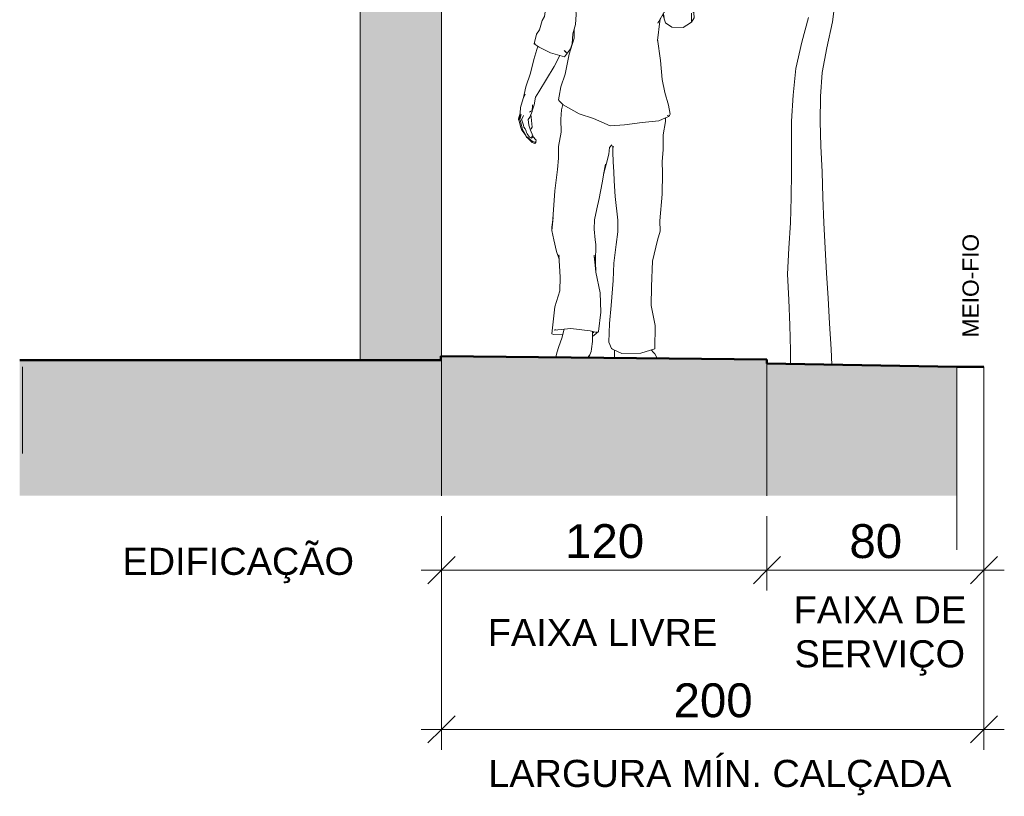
# Model space of a CAD drawing. Header units: metres. Extents: x -14.5 to 19.7, y -19.1 to 4.
# Tile 106 of 218: x 14.9 to 18.6, y -1.7 to 1.1. Entities that reach past the tile are written whole.
import ezdxf

# ---------------------------------------------------------------- set-up
doc = ezdxf.new("R2010")
doc.units = ezdxf.units.M
doc.linetypes.add('Traço ponto', pattern=[0.015875, 0.00635, -0.004762, 0, -0.004762])
for name, color, linetype, lineweight in [('A-ANNO-DIMS', 7, 'Continuous', 9), ('A-ANNO-DIMS-50', 7, 'Continuous', 9), ('A-DETL-GENF', 7, 'Continuous', 5), ('A-WALL', 7, 'Continuous', 5), ('G-ANNO-TEXT', 7, 'Continuous', 9), ('G-IMPT', 7, 'Continuous', 5), ('L-SITE', 7, 'Continuous', 5)]:
    doc.layers.add(name, color=color, linetype=linetype, lineweight=lineweight)
doc.layers.add('A-DETL', color=7, linetype='Continuous', lineweight=5, true_color=0x00a600)
doc.layers.add('L-PLNT', color=7, linetype='Continuous', lineweight=5, true_color=0x005900)
doc.styles.add('Arial_3', font='arial.ttf', dxfattribs={"height": 0.06})
doc.styles.add('Arial_5', font='arial.ttf', dxfattribs={"height": 0.125})
doc.styles.add('Arial_8', font='arial.ttf', dxfattribs={"height": 0.1})
doc.dimstyles.new('Com_linha__ref__contínua__-_Cor_Vermelha_Arial_2_5mm', dxfattribs={"dimscale": 0.3048, "dimtxt": 0.127532, "dimasz": 0.328084, "dimexe": 0.246063, "dimexo": 0.246063, "dimgap": 0.024606, "dimtad": 1, "dimdec": 1, "dimlfac": 100, "dimrnd": 0.1, "dimdsep": 46, "dimtxsty": 'Arial_5', "dimblk1": 'OBLIQUE', "dimblk2": 'OBLIQUE', "dimsah": 1, "dimcen": 0.09, "dimdle": 0.246063, "dimazin": 0, "dimtfac": 1, "dimtdec": 4, "dimtix": 1, "dimtmove": 0, "dimatfit": 3, "dimfxl": 1, "dimtvp": 1, "dimtolj": 1, "dimtzin": 0, "dimarcsym": 2})

# ---------------------------------------------------------------- blocks, each defined once
blk = doc.blocks.new('MURETA_ - MURETA_-2290289-A')
at = {"layer": 'A-WALL', "true_color": 0x5b783c}
blk.add_hatch(color=77, dxfattribs=at).paths.add_polyline_path([(6.0064, -0.125), (6.0064, 1.65), (5.7064, 1.65), (5.7064, -0.125)])
at = {"layer": 'A-WALL'}
for p, q in [((6.0064, 1.65), (5.7064, 1.65)), ((5.7064, 1.65), (5.7064, -0.125)), ((6.0064, -0.11), (6.0064, 1.65))]:
    blk.add_line(p, q, dxfattribs=at)
blk = doc.blocks.new('ÁRVORES ORNAMENTAIS - Pequeno e Médio Porte - Ipê-roxo-2976198-A')
at = {"layer": 'G-IMPT', "color": 253, "true_color": 0xaaaaaa}
for p, q in [((7.4485, 1.1228), (7.4597, 1.2197)), ((7.3345, 1.0481), (7.359, 1.1398)), ((7.4269, 1.0272), (7.4485, 1.1228)), ((7.313, 0.9509), (7.3345, 1.0481)), ((7.4103, 0.937), (7.4269, 1.0272)), ((7.3026, 0.8533), (7.313, 0.9509)), ((7.4042, 0.8473), (7.4103, 0.937)), ((7.297, 0.7571), (7.3026, 0.8533)), ((7.4023, 0.7562), (7.4042, 0.8473)), ((7.2968, 0.6619), (7.297, 0.7571)), ((7.4056, 0.6641), (7.4023, 0.7562)), ((7.2973, 0.5685), (7.2968, 0.6619)), ((7.4096, 0.5701), (7.4056, 0.6641)), ((7.2962, 0.4755), (7.2973, 0.5685)), ((7.412, 0.4758), (7.4096, 0.5701)), ((7.2927, 0.3823), (7.2962, 0.4755)), ((7.416, 0.3817), (7.412, 0.4758)), ((7.2871, 0.2886), (7.2927, 0.3823)), ((7.4204, 0.2881), (7.416, 0.3817)), ((7.2827, 0.1928), (7.2871, 0.2886)), ((7.4258, 0.1966), (7.4204, 0.2881)), ((7.2869, 0.0976), (7.2827, 0.1928)), ((7.4315, 0.1043), (7.4258, 0.1966)), ((7.2906, 0.0041), (7.2869, 0.0976)), ((7.4364, 0.0106), (7.4315, 0.1043)), ((7.2937, -0.0886), (7.2906, 0.0041)), ((7.4425, -0.0841), (7.4364, 0.0106)), ((7.2937, -0.0886), (7.2929, -0.1387)), ((7.4425, -0.0841), (7.4451, -0.1414))]:
    blk.add_line(p, q, dxfattribs=at)
blk = doc.blocks.new('Homem Celular - pessoa_00002_dwg-2516909-A')
at = {"layer": 'G-IMPT', "color": 253, "true_color": 0xaaaaaa}
for p, q in [((6.6308, 1.6694), (6.6622, 1.6763)), ((6.6308, 1.6694), (6.6546, 1.6748)), ((6.6308, 1.6694), (6.6396, 1.6726)), ((6.6622, 1.6763), (6.6396, 1.6726)), ((6.6622, 1.6763), (6.6546, 1.6748)), ((6.6622, 1.6763), (6.6864, 1.6745)), ((6.6864, 1.6745), (6.7113, 1.6618)), ((6.7113, 1.6618), (6.695, 1.6701)), ((6.695, 1.6701), (6.7179, 1.6586)), ((6.5854, 1.6176), (6.591, 1.6349)), ((6.591, 1.6349), (6.5998, 1.6462)), ((6.6009, 1.6459), (6.5918, 1.6311)), ((6.5991, 1.6426), (6.6009, 1.6459)), ((6.6114, 1.6582), (6.5998, 1.6462)), ((6.6308, 1.6694), (6.6114, 1.6582)), ((6.7179, 1.6586), (6.7385, 1.6394)), ((6.7385, 1.6394), (6.7546, 1.6112)), ((6.5809, 1.5947), (6.5872, 1.6194)), ((6.5854, 1.6176), (6.5809, 1.5947)), ((6.5809, 1.5947), (6.5834, 1.6029)), ((6.5851, 1.6159), (6.5854, 1.6176)), ((6.5853, 1.6162), (6.5854, 1.6176)), ((6.5854, 1.6176), (6.5918, 1.6311)), ((6.5854, 1.6176), (6.5868, 1.6202)), ((6.5872, 1.6194), (6.5918, 1.6311)), ((6.5906, 1.6272), (6.5918, 1.6311)), ((6.7546, 1.6112), (6.7602, 1.5834)), ((6.5809, 1.5947), (6.5854, 1.5627)), ((6.5845, 1.5658), (6.5842, 1.5636)), ((6.5842, 1.5594), (6.5842, 1.5636)), ((6.5857, 1.5613), (6.5844, 1.5616)), ((6.5844, 1.5616), (6.5851, 1.5616)), ((6.5849, 1.5667), (6.5845, 1.5658)), ((6.5851, 1.5616), (6.5857, 1.5616)), ((6.5854, 1.5637), (6.5855, 1.5595)), ((6.5854, 1.5637), (6.5877, 1.5619)), ((6.5857, 1.5616), (6.5855, 1.5595)), ((6.5888, 1.5411), (6.5863, 1.5663)), ((6.5867, 1.5645), (6.5866, 1.567)), ((6.5895, 1.5381), (6.5867, 1.5645)), ((6.5877, 1.5619), (6.592, 1.5605)), ((6.756, 1.5622), (6.7541, 1.5623)), ((6.7607, 1.5618), (6.7541, 1.5623)), ((6.7602, 1.5834), (6.7592, 1.5517)), ((6.7606, 1.5591), (6.7607, 1.5618)), ((6.5842, 1.5594), (6.5866, 1.5577)), ((6.5909, 1.5563), (6.5866, 1.5577)), ((6.5905, 1.52), (6.5888, 1.5411)), ((6.5905, 1.52), (6.5895, 1.5381)), ((6.5918, 1.5567), (6.5904, 1.5541)), ((6.595, 1.534), (6.5904, 1.5541)), ((6.5909, 1.5563), (6.599, 1.5544)), ((6.592, 1.5605), (6.6011, 1.5583)), ((6.595, 1.534), (6.5998, 1.5054)), ((6.596, 1.5498), (6.5958, 1.5549)), ((6.596, 1.5498), (6.5972, 1.534)), ((6.5972, 1.534), (6.5995, 1.5196)), ((6.599, 1.5544), (6.601, 1.5536)), ((6.601, 1.5536), (6.6023, 1.551)), ((6.6031, 1.557), (6.6011, 1.5583)), ((6.6032, 1.5478), (6.6023, 1.551)), ((6.6048, 1.5537), (6.6031, 1.557)), ((6.6032, 1.5478), (6.6085, 1.5336)), ((6.6048, 1.5537), (6.606, 1.5485)), ((6.6073, 1.5447), (6.606, 1.5485)), ((6.6085, 1.5336), (6.6102, 1.5332)), ((6.6102, 1.5332), (6.6108, 1.5333)), ((6.6114, 1.5333), (6.6105, 1.5358)), ((6.6108, 1.5333), (6.6114, 1.5333)), ((6.7552, 1.5199), (6.7592, 1.5517)), ((6.7552, 1.5199), (6.7576, 1.5426)), ((6.7566, 1.5395), (6.7586, 1.554)), ((6.7566, 1.5395), (6.7569, 1.5391)), ((6.76, 1.5547), (6.7581, 1.5392)), ((6.7584, 1.5555), (6.7586, 1.554)), ((6.7595, 1.5608), (6.7596, 1.5599)), ((6.76, 1.5547), (6.7596, 1.5599)), ((6.7638, 1.557), (6.7596, 1.5598)), ((6.7664, 1.5412), (6.7632, 1.5219)), ((6.7638, 1.557), (6.7664, 1.5412)), ((6.764, 1.516), (6.7691, 1.5504)), ((6.766, 1.4935), (6.7708, 1.5268)), ((6.7664, 1.4934), (6.7713, 1.5268)), ((6.7695, 1.5533), (6.7691, 1.5504)), ((6.7694, 1.5499), (6.77, 1.545)), ((6.7721, 1.5557), (6.7695, 1.5533)), ((6.7698, 1.5498), (6.7705, 1.545)), ((6.77, 1.545), (6.7708, 1.5353)), ((6.7705, 1.545), (6.7712, 1.5353)), ((6.771, 1.528), (6.7708, 1.5353)), ((6.771, 1.528), (6.7708, 1.5268)), ((6.7712, 1.5353), (6.7715, 1.528)), ((6.7715, 1.528), (6.7713, 1.5268)), ((6.7721, 1.5557), (6.7765, 1.5554)), ((6.7765, 1.5554), (6.7794, 1.5543)), ((6.7794, 1.5543), (6.7802, 1.5481)), ((6.781, 1.5382), (6.7802, 1.5481)), ((6.7813, 1.529), (6.7807, 1.5246)), ((6.7813, 1.529), (6.781, 1.5382)), ((6.5922, 1.5074), (6.5905, 1.52)), ((6.5905, 1.52), (6.5934, 1.5031)), ((6.5906, 1.5186), (6.5934, 1.5031)), ((6.5984, 1.4897), (6.5922, 1.5074)), ((6.595, 1.4989), (6.5922, 1.5074)), ((6.5922, 1.5074), (6.5934, 1.5031)), ((6.5984, 1.4897), (6.5934, 1.5031)), ((6.5984, 1.4897), (6.595, 1.4989)), ((6.6007, 1.483), (6.5959, 1.4964)), ((6.6044, 1.4761), (6.5972, 1.4936)), ((6.6044, 1.4761), (6.5984, 1.4897)), ((6.5995, 1.5196), (6.6, 1.4973)), ((6.6, 1.4973), (6.6015, 1.4902)), ((6.6041, 1.4895), (6.6015, 1.4902)), ((6.6082, 1.4979), (6.6041, 1.4895)), ((6.6074, 1.4988), (6.6082, 1.4979)), ((6.7433, 1.495), (6.7402, 1.4881)), ((6.7433, 1.495), (6.7416, 1.4572)), ((6.7425, 1.4781), (6.7577, 1.4988)), ((6.7458, 1.4951), (6.7448, 1.4962)), ((6.7458, 1.4951), (6.7547, 1.501)), ((6.7516, 1.4994), (6.7458, 1.4951)), ((6.7481, 1.4959), (6.7458, 1.4951)), ((6.7517, 1.499), (6.7481, 1.4959)), ((6.7552, 1.5199), (6.7483, 1.5024)), ((6.7627, 1.5239), (6.7547, 1.501)), ((6.7632, 1.5219), (6.7547, 1.501)), ((6.7555, 1.5023), (6.7547, 1.501)), ((6.7552, 1.5199), (6.7561, 1.5244)), ((6.7627, 1.5239), (6.7555, 1.5023)), ((6.7587, 1.5002), (6.7577, 1.4988)), ((6.7615, 1.504), (6.7587, 1.5002)), ((6.7621, 1.5032), (6.7609, 1.5005)), ((6.7622, 1.4832), (6.7609, 1.5005)), ((6.7626, 1.5068), (6.7615, 1.504)), ((6.7622, 1.502), (6.7617, 1.5008)), ((6.7625, 1.5061), (6.7619, 1.5046)), ((6.7624, 1.5055), (6.7619, 1.5043)), ((6.7619, 1.5046), (6.7619, 1.5043)), ((6.7621, 1.5032), (6.7622, 1.5043)), ((6.7622, 1.5043), (6.763, 1.5088)), ((6.7629, 1.5082), (6.7636, 1.5134)), ((6.7631, 1.5049), (6.7629, 1.5082)), ((6.7639, 1.5097), (6.763, 1.5088)), ((6.7631, 1.5049), (6.7639, 1.5097)), ((6.7636, 1.5134), (6.764, 1.516)), ((6.7657, 1.4919), (6.766, 1.4935)), ((6.7664, 1.4934), (6.7662, 1.4919)), ((6.7755, 1.4876), (6.7759, 1.4902)), ((6.7807, 1.5246), (6.7759, 1.4902)), ((6.6038, 1.4533), (6.5647, 1.4271)), ((6.5946, 1.4472), (6.6029, 1.4552)), ((6.6038, 1.4533), (6.5957, 1.4471)), ((6.6137, 1.4605), (6.6007, 1.483)), ((6.6044, 1.4761), (6.6007, 1.483)), ((6.6007, 1.483), (6.6099, 1.4666)), ((6.6401, 1.4639), (6.6029, 1.4552)), ((6.6137, 1.4605), (6.6044, 1.4761)), ((6.6108, 1.4704), (6.6063, 1.4807)), ((6.6156, 1.4581), (6.6063, 1.4807)), ((6.6137, 1.4605), (6.6099, 1.4666)), ((6.6179, 1.4587), (6.613, 1.4652)), ((6.6137, 1.4605), (6.6151, 1.4592)), ((6.6171, 1.4585), (6.6154, 1.4717)), ((6.6154, 1.4717), (6.6157, 1.4701)), ((6.6401, 1.4639), (6.6965, 1.4627)), ((6.6965, 1.4627), (6.7206, 1.4598)), ((6.7527, 1.4475), (6.7206, 1.4598)), ((6.7416, 1.4572), (6.7424, 1.4515)), ((6.7429, 1.4868), (6.7438, 1.4867)), ((6.745, 1.4864), (6.7438, 1.4867)), ((6.7474, 1.4847), (6.745, 1.4864)), ((6.7465, 1.4558), (6.7484, 1.458)), ((6.7465, 1.4558), (6.7486, 1.4494)), ((6.7564, 1.4587), (6.7516, 1.4594)), ((6.7565, 1.4587), (6.7873, 1.4436)), ((6.7576, 1.4582), (6.7662, 1.47)), ((6.7585, 1.4577), (6.758, 1.4587)), ((6.7631, 1.4822), (6.76, 1.4785)), ((6.7631, 1.4814), (6.7608, 1.4786)), ((6.7631, 1.4822), (6.7622, 1.4832)), ((6.7636, 1.4858), (6.7635, 1.487)), ((6.7638, 1.4788), (6.7638, 1.4791)), ((6.7673, 1.4768), (6.7638, 1.4788)), ((6.7645, 1.4863), (6.7648, 1.4829)), ((6.7674, 1.4853), (6.7648, 1.4829)), ((6.7673, 1.4714), (6.7662, 1.47)), ((6.7706, 1.476), (6.7673, 1.4768)), ((6.7673, 1.4714), (6.7706, 1.476)), ((6.7718, 1.4847), (6.7674, 1.4853)), ((6.7693, 1.4742), (6.7713, 1.4734)), ((6.7706, 1.476), (6.7731, 1.4782)), ((6.7757, 1.4687), (6.7713, 1.4734)), ((6.7747, 1.4824), (6.7718, 1.4847)), ((6.7731, 1.4782), (6.7742, 1.481)), ((6.7746, 1.4814), (6.7733, 1.4785)), ((6.7742, 1.481), (6.7742, 1.4813)), ((6.7745, 1.4826), (6.7746, 1.4814)), ((6.7747, 1.4824), (6.7755, 1.4876)), ((6.7757, 1.4687), (6.7897, 1.4521)), ((6.7897, 1.4521), (6.8038, 1.4376)), ((6.5501, 1.4068), (6.5647, 1.4271)), ((6.5958, 1.4205), (6.5519, 1.4039)), ((6.5958, 1.4205), (6.5648, 1.4114)), ((6.5864, 1.4146), (6.5861, 1.4168)), ((6.5861, 1.4168), (6.5865, 1.4149)), ((6.6062, 1.4242), (6.5958, 1.4205)), ((6.6368, 1.4234), (6.5958, 1.4205)), ((6.6269, 1.4237), (6.6368, 1.4234)), ((6.7292, 1.4184), (6.7201, 1.4192)), ((6.7201, 1.4192), (6.7568, 1.4124)), ((6.747, 1.417), (6.7568, 1.4124)), ((6.7486, 1.4494), (6.7496, 1.4487)), ((6.7594, 1.4382), (6.7527, 1.4475)), ((6.7527, 1.4457), (6.7834, 1.4159)), ((6.7527, 1.4457), (6.7617, 1.4349)), ((6.7538, 1.4459), (6.7779, 1.4302)), ((6.7779, 1.4302), (6.7852, 1.4241)), ((6.7834, 1.4159), (6.7941, 1.391)), ((6.7948, 1.4389), (6.7842, 1.4436)), ((6.8007, 1.413), (6.7852, 1.4241)), ((6.7948, 1.4389), (6.7873, 1.4436)), ((6.8038, 1.4376), (6.79, 1.4419)), ((6.8038, 1.4376), (6.8165, 1.4201)), ((6.8196, 1.4014), (6.8165, 1.4201)), ((6.4562, 1.3718), (6.4843, 1.3835)), ((6.4843, 1.3835), (6.5179, 1.3969)), ((6.5179, 1.3969), (6.5472, 1.4021)), ((6.5472, 1.4021), (6.5871, 1.4151)), ((6.5501, 1.4068), (6.548, 1.4024)), ((6.5519, 1.4039), (6.5534, 1.4047)), ((6.5617, 1.4068), (6.5624, 1.4078)), ((6.5871, 1.4151), (6.5872, 1.4141)), ((6.7695, 1.4002), (6.751, 1.414)), ((6.7568, 1.4124), (6.7923, 1.388)), ((6.7568, 1.4124), (6.7743, 1.4036)), ((6.7596, 1.4075), (6.7601, 1.4083)), ((6.7986, 1.3818), (6.7597, 1.4063)), ((6.7965, 1.3838), (6.7597, 1.4063)), ((6.7599, 1.4075), (6.7601, 1.4083)), ((6.7986, 1.3818), (6.7695, 1.4002)), ((6.7923, 1.388), (6.7881, 1.3925)), ((6.7961, 1.3841), (6.7941, 1.391)), ((6.8208, 1.3759), (6.7965, 1.3838)), ((6.8269, 1.3809), (6.8196, 1.4014)), ((6.8271, 1.3734), (6.8269, 1.3809)), ((6.4235, 1.3286), (6.4501, 1.3671)), ((6.4501, 1.3671), (6.4562, 1.3718)), ((6.8523, 1.3633), (6.8208, 1.3759)), ((6.8788, 1.3544), (6.8523, 1.3633)), ((6.8788, 1.3544), (6.8964, 1.3396)), ((6.4114, 1.2968), (6.4235, 1.3286)), ((6.8964, 1.3396), (6.9153, 1.3135)), ((6.9246, 1.2829), (6.9153, 1.3135)), ((6.4004, 1.2349), (6.4114, 1.2968)), ((6.9246, 1.2829), (6.9369, 1.2249)), ((6.4004, 1.2349), (6.3942, 1.2162)), ((6.3921, 1.1848), (6.3942, 1.2162)), ((6.9369, 1.2249), (6.9334, 1.1899)), ((6.3921, 1.1848), (6.3867, 1.1432)), ((6.4998, 1.1829), (6.499, 1.196)), ((6.5008, 1.1808), (6.499, 1.196)), ((6.4998, 1.1829), (6.5127, 1.1944)), ((6.5008, 1.1808), (6.5032, 1.1498)), ((6.5119, 1.1945), (6.5127, 1.1944)), ((6.8414, 1.1765), (6.8268, 1.1591)), ((6.8584, 1.1769), (6.8414, 1.1765)), ((6.9339, 1.1582), (6.9299, 1.1854)), ((6.9334, 1.1899), (6.9339, 1.1582)), ((6.9377, 1.1382), (6.9338, 1.1936)), ((6.3673, 1.0939), (6.3779, 1.1278)), ((6.3779, 1.1278), (6.3867, 1.1432)), ((6.5008, 1.1136), (6.5032, 1.1498)), ((6.8032, 1.0549), (6.8114, 1.1264)), ((6.8035, 1.118), (6.8268, 1.1591)), ((6.8139, 1.1363), (6.8114, 1.1264)), ((6.8221, 1.1508), (6.832, 1.1191)), ((6.8241, 1.1543), (6.8248, 1.1515)), ((6.8279, 1.1399), (6.8248, 1.1515)), ((6.8274, 1.1422), (6.8279, 1.1399)), ((6.928, 1.155), (6.9284, 1.1216)), ((6.9283, 1.1389), (6.9284, 1.1216)), ((6.9284, 1.1216), (6.9377, 1.1382)), ((6.3567, 1.0773), (6.3673, 1.0939)), ((6.4911, 1.0797), (6.5008, 1.1136)), ((6.495, 1.0629), (6.4957, 1.0958)), ((6.8035, 1.118), (6.8062, 1.1251)), ((6.8562, 1.1041), (6.832, 1.1191)), ((6.8562, 1.1041), (6.8969, 1.1022)), ((6.9115, 1.1107), (6.8969, 1.1022)), ((6.9284, 1.1216), (6.9115, 1.1107)), ((6.3567, 1.0773), (6.348, 1.0426)), ((6.495, 1.0629), (6.4773, 1.0042)), ((6.4886, 1.0423), (6.4911, 1.0797)), ((6.8028, 1.0532), (6.8026, 1.059)), ((6.8026, 1.059), (6.8144, 0.9808)), ((6.3474, 0.9846), (6.3615, 1.0336)), ((6.348, 1.0426), (6.3512, 1.0449)), ((6.348, 1.0426), (6.3498, 1.0434)), ((6.3662, 1.0305), (6.348, 1.0426)), ((6.3662, 1.0305), (6.4087, 1.0088)), ((6.4671, 1.0096), (6.4583, 1.0176)), ((6.4823, 1.0241), (6.4595, 0.9939)), ((6.4823, 1.0241), (6.4886, 1.0423)), ((6.3349, 0.9339), (6.3474, 0.9846)), ((6.4087, 1.0088), (6.4595, 0.9939)), ((6.4221, 0.958), (6.4432, 0.9987)), ((6.4671, 1.0096), (6.4618, 1.0147)), ((6.4773, 1.0042), (6.4623, 0.9299)), ((6.8144, 0.9808), (6.8198, 0.9104)), ((6.3934, 0.9118), (6.4221, 0.958)), ((6.3349, 0.9339), (6.3175, 0.8835)), ((6.365, 0.8655), (6.3934, 0.9118)), ((6.4462, 0.8835), (6.4623, 0.9299)), ((6.8297, 0.8626), (6.8198, 0.9104)), ((6.3175, 0.8835), (6.3113, 0.8559)), ((6.4407, 0.8491), (6.4462, 0.8835)), ((6.3073, 0.8408), (6.2978, 0.807)), ((6.3145, 0.8564), (6.3073, 0.8408)), ((6.3113, 0.8559), (6.3073, 0.8408)), ((6.3073, 0.8408), (6.3088, 0.8446)), ((6.3145, 0.8564), (6.3088, 0.8446)), ((6.3531, 0.8449), (6.3475, 0.8168)), ((6.365, 0.8655), (6.3531, 0.8449)), ((6.4407, 0.8491), (6.4384, 0.8355)), ((6.4384, 0.8355), (6.4414, 0.831)), ((6.8297, 0.8626), (6.8436, 0.816)), ((6.2962, 0.7866), (6.2978, 0.807)), ((6.3419, 0.8175), (6.341, 0.7931)), ((6.3475, 0.8168), (6.3411, 0.7952)), ((6.3419, 0.8175), (6.3416, 0.8126)), ((6.4551, 0.8176), (6.4414, 0.831)), ((6.4489, 0.7993), (6.4461, 0.7647)), ((6.4489, 0.7993), (6.4541, 0.8186)), ((6.5139, 0.7838), (6.4551, 0.8176)), ((6.8436, 0.816), (6.8491, 0.7825)), ((6.2962, 0.7866), (6.2901, 0.7654)), ((6.291, 0.7637), (6.2901, 0.7654)), ((6.2963, 0.7843), (6.2906, 0.762)), ((6.2937, 0.7627), (6.2963, 0.7843)), ((6.3001, 0.7812), (6.2954, 0.7613)), ((6.2995, 0.7775), (6.3001, 0.7812)), ((6.3085, 0.778), (6.3019, 0.7622)), ((6.3318, 0.7719), (6.3264, 0.7636)), ((6.328, 0.7419), (6.3264, 0.7636)), ((6.3385, 0.7951), (6.3308, 0.7898)), ((6.341, 0.7931), (6.3318, 0.7719)), ((6.3363, 0.7808), (6.3364, 0.7825)), ((6.3363, 0.7808), (6.3368, 0.772)), ((6.3409, 0.7344), (6.3368, 0.772)), ((6.4479, 0.716), (6.4461, 0.7647)), ((6.5139, 0.7838), (6.5672, 0.7671)), ((6.5672, 0.7671), (6.6281, 0.7396)), ((6.8081, 0.7587), (6.8428, 0.7741)), ((6.8318, 0.7554), (6.8323, 0.7695)), ((6.839, 0.7782), (6.842, 0.7785)), ((6.8465, 0.7778), (6.8428, 0.7741)), ((6.8491, 0.7825), (6.8465, 0.7778)), ((6.2931, 0.7564), (6.2906, 0.762)), ((6.2995, 0.7338), (6.2931, 0.7564)), ((6.298, 0.7556), (6.2954, 0.7613)), ((6.2964, 0.7608), (6.3041, 0.7325)), ((6.2964, 0.7608), (6.298, 0.7556)), ((6.3014, 0.7258), (6.2995, 0.7338)), ((6.3024, 0.7608), (6.3019, 0.7622)), ((6.3088, 0.7422), (6.3024, 0.7608)), ((6.3051, 0.7255), (6.3041, 0.7325)), ((6.3088, 0.7422), (6.3102, 0.7352)), ((6.3146, 0.729), (6.3102, 0.7352)), ((6.3146, 0.729), (6.3187, 0.7199)), ((6.328, 0.7419), (6.3345, 0.7233)), ((6.3369, 0.729), (6.333, 0.7276)), ((6.3369, 0.729), (6.3409, 0.7344)), ((6.6281, 0.7396), (6.6807, 0.7435)), ((6.746, 0.7518), (6.6807, 0.7435)), ((6.746, 0.7518), (6.8081, 0.7587)), ((6.8238, 0.7067), (6.8318, 0.7554)), ((6.3061, 0.7186), (6.3014, 0.7258)), ((6.3091, 0.7193), (6.3051, 0.7255)), ((6.3061, 0.7186), (6.3179, 0.7038)), ((6.3091, 0.7193), (6.3178, 0.7046)), ((6.315, 0.7089), (6.3127, 0.7105)), ((6.3178, 0.7046), (6.3189, 0.7)), ((6.3187, 0.7199), (6.3202, 0.7153)), ((6.3248, 0.6964), (6.3189, 0.7)), ((6.32, 0.6994), (6.3203, 0.6984)), ((6.3222, 0.7105), (6.3202, 0.7153)), ((6.3245, 0.6948), (6.3203, 0.6984)), ((6.3311, 0.6977), (6.3222, 0.7105)), ((6.3412, 0.6777), (6.3245, 0.6948)), ((6.3415, 0.6815), (6.3248, 0.6964)), ((6.3311, 0.6977), (6.3384, 0.6937)), ((6.3311, 0.6977), (6.3328, 0.6968)), ((6.3311, 0.6977), (6.3389, 0.6958)), ((6.3328, 0.6968), (6.3389, 0.6958)), ((6.3345, 0.7233), (6.3433, 0.7023)), ((6.3384, 0.6937), (6.3405, 0.7024)), ((6.3412, 0.6964), (6.3384, 0.6937)), ((6.3384, 0.6937), (6.3389, 0.6958)), ((6.3405, 0.7024), (6.3389, 0.6958)), ((6.3412, 0.6964), (6.3435, 0.6996)), ((6.3435, 0.6996), (6.3433, 0.7023)), ((6.3434, 0.7002), (6.355, 0.6863)), ((6.4384, 0.6634), (6.4479, 0.716)), ((6.8233, 0.6508), (6.8238, 0.7067)), ((6.344, 0.6772), (6.3412, 0.6777)), ((6.3448, 0.6771), (6.3412, 0.6777)), ((6.3412, 0.6777), (6.3509, 0.6745)), ((6.3524, 0.6796), (6.3415, 0.6815)), ((6.3514, 0.676), (6.3448, 0.6771)), ((6.3514, 0.676), (6.3465, 0.6768)), ((6.3509, 0.6745), (6.3551, 0.6807)), ((6.3524, 0.6796), (6.353, 0.6805)), ((6.353, 0.6805), (6.3556, 0.685)), ((6.3539, 0.6821), (6.3551, 0.6807)), ((6.355, 0.6863), (6.3556, 0.685)), ((6.4384, 0.6634), (6.4382, 0.6201)), ((6.6228, 0.6355), (6.6253, 0.6598)), ((6.6253, 0.6598), (6.6346, 0.67)), ((6.6316, 0.6667), (6.6416, 0.6618)), ((6.6387, 0.6426), (6.6382, 0.6634)), ((6.6403, 0.6626), (6.6416, 0.6618)), ((6.4382, 0.6201), (6.4341, 0.5781)), ((6.6228, 0.6355), (6.6144, 0.602)), ((6.6389, 0.6063), (6.6387, 0.6426)), ((6.8233, 0.6508), (6.8206, 0.6078)), ((6.6114, 0.5982), (6.6038, 0.5605)), ((6.6144, 0.602), (6.6046, 0.565)), ((6.6114, 0.5982), (6.6046, 0.565)), ((6.6389, 0.6063), (6.6418, 0.5704)), ((6.8206, 0.6078), (6.821, 0.5645)), ((6.4248, 0.5003), (6.4341, 0.5781)), ((6.5991, 0.5293), (6.6046, 0.565)), ((6.6038, 0.5605), (6.6046, 0.565)), ((6.6418, 0.5704), (6.6435, 0.5371)), ((6.821, 0.5645), (6.8198, 0.4876)), ((6.5874, 0.4722), (6.5991, 0.5293)), ((6.6435, 0.5371), (6.6472, 0.4789)), ((6.4248, 0.5003), (6.4171, 0.3956)), ((6.5874, 0.4722), (6.5793, 0.4335)), ((6.6561, 0.3921), (6.6472, 0.4789)), ((6.8198, 0.4876), (6.8113, 0.389)), ((6.4182, 0.4015), (6.413, 0.353)), ((6.4182, 0.4015), (6.4134, 0.366)), ((6.5793, 0.4335), (6.5711, 0.3931)), ((6.4171, 0.3956), (6.413, 0.353)), ((6.413, 0.353), (6.4134, 0.366)), ((6.5711, 0.3931), (6.5693, 0.3584)), ((6.6564, 0.3484), (6.6561, 0.3921)), ((6.8113, 0.389), (6.8121, 0.351)), ((6.413, 0.353), (6.4203, 0.3194)), ((6.5693, 0.3584), (6.5726, 0.3186)), ((6.6564, 0.3484), (6.6508, 0.3024)), ((6.8121, 0.351), (6.8034, 0.3185)), ((6.4307, 0.2759), (6.4203, 0.3194)), ((6.5758, 0.3016), (6.5726, 0.3186)), ((6.5758, 0.3016), (6.5741, 0.2383)), ((6.6508, 0.3024), (6.6417, 0.233)), ((6.7845, 0.2402), (6.8034, 0.3185)), ((6.4398, 0.2478), (6.4307, 0.2759)), ((6.44, 0.2577), (6.4388, 0.2635)), ((6.4388, 0.2635), (6.4442, 0.1816)), ((6.5689, 0.2626), (6.5706, 0.2427)), ((6.5689, 0.2626), (6.5753, 0.1998)), ((6.5741, 0.2383), (6.5752, 0.2008)), ((6.6392, 0.1696), (6.6417, 0.233)), ((6.7805, 0.1466), (6.7845, 0.2402)), ((6.4423, 0.1308), (6.4442, 0.1816)), ((6.5753, 0.1998), (6.5914, 0.1231)), ((6.6392, 0.1696), (6.6321, 0.0766)), ((6.779, 0.0767), (6.7805, 0.1466)), ((6.4244, 0.0719), (6.4423, 0.1308)), ((6.5941, 0.0522), (6.5914, 0.1231)), ((6.6258, 0.0109), (6.6321, 0.0766)), ((6.7944, 0.0033), (6.779, 0.0767)), ((6.4244, 0.0719), (6.4132, -0.0271)), ((6.5941, 0.0522), (6.5848, -0.0191)), ((6.6228, -0.0587), (6.6258, 0.0109)), ((6.7928, -0.0828), (6.7944, 0.0033)), ((6.4195, -0.0299), (6.4132, -0.0271)), ((6.4195, -0.0299), (6.4531, -0.0316)), ((6.4828, -0.0081), (6.4236, -0.0136)), ((6.4266, -0.012), (6.4236, -0.0136)), ((6.4497, -0.0439), (6.4589, -0.0103)), ((6.4828, -0.0081), (6.5545, -0.016)), ((6.5795, -0.0229), (6.5545, -0.016)), ((6.5631, -0.0564), (6.5633, -0.0276)), ((6.5632, -0.0369), (6.5769, -0.0258)), ((6.5633, -0.0276), (6.5634, -0.0185)), ((6.5652, -0.0239), (6.5675, -0.0201)), ((6.5769, -0.0258), (6.5848, -0.0191)), ((6.5773, -0.0208), (6.5795, -0.0229)), ((6.4497, -0.0439), (6.4391, -0.0742)), ((6.5631, -0.0564), (6.559, -0.0829)), ((6.6228, -0.0587), (6.6327, -0.0812)), ((6.4315, -0.0978), (6.4296, -0.109)), ((6.4391, -0.0742), (6.4315, -0.0978)), ((6.5476, -0.1143), (6.5503, -0.1085)), ((6.5503, -0.1085), (6.5536, -0.105)), ((6.5508, -0.1079), (6.5523, -0.1156)), ((6.5509, -0.1079), (6.5523, -0.1156)), ((6.5523, -0.1156), (6.551, -0.1078)), ((6.5577, -0.0934), (6.5536, -0.105)), ((6.559, -0.0829), (6.5577, -0.0934)), ((6.6372, -0.0848), (6.6327, -0.0812)), ((6.6372, -0.0848), (6.6718, -0.1007)), ((6.6445, -0.1133), (6.6439, -0.0879)), ((6.7411, -0.0986), (6.6718, -0.1007)), ((6.7411, -0.0986), (6.7928, -0.0828)), ((6.7804, -0.0868), (6.7811, -0.0883)), ((6.7873, -0.0947), (6.7811, -0.0883)), ((6.7929, -0.1015), (6.7873, -0.0947)), ((6.7929, -0.1015), (6.7989, -0.1129)), ((6.4296, -0.109), (6.4295, -0.1143)), ((6.5479, -0.1094), (6.5476, -0.1143)), ((6.6445, -0.1133), (6.6451, -0.1165)), ((6.8001, -0.1181), (6.7985, -0.1147)), ((6.7985, -0.1147), (6.8002, -0.1181)), ((6.801, -0.1181), (6.7989, -0.1129))]:
    blk.add_line(p, q, dxfattribs=at)
blk = doc.blocks.new('Homem Celular - Homem Celular-2517031-A')
blk.add_blockref('Homem Celular - pessoa_00002_dwg-2516909-A', (0, 0))
blk = doc.blocks.new('DIMBLOCK74-A')
at = {"layer": 'A-ANNO-DIMS-50', "color": 242, "true_color": 0xbd2b2e}
for p, q in [((16.4812, -1.4868), (16.4812, -0.7)), ((18.4812, -1.4868), (18.4812, -0.9)), ((16.4812, -1.4868), (16.5312, -1.4368)), ((18.4812, -1.4868), (18.5312, -1.4368)), ((18.5562, -1.4868), (16.4062, -1.4868)), ((16.4812, -1.4868), (16.4312, -1.5368)), ((16.4812, -1.4868), (16.4812, -1.5618)), ((18.4812, -1.4868), (18.4312, -1.5368)), ((18.4812, -1.4868), (18.4812, -1.5618))]:
    blk.add_line(p, q, dxfattribs=at)
at = {"layer": 'A-ANNO-DIMS-50', "color": 0, "insert": (17.337, -1.317), "char_height": 0.125, "width": 0.346103, "attachment_point": 1, "line_spacing_factor": 0.941778, "style": 'Arial_5'}
blk.add_mtext('200', dxfattribs=at)
blk = doc.blocks.new('_Oblique')
at = {"color": 0, "linetype": 'ByBlock', "lineweight": -2}
blk.add_line((-0.5, -0.5), (0.5, 0.5), dxfattribs=at)
blk = doc.blocks.new('DIMBLOCK75-A')
at = {"layer": 'A-ANNO-DIMS-50', "color": 242, "true_color": 0xbd2b2e}
for p, q in [((17.6812, -0.8996), (17.6812, -0.7)), ((18.4812, -0.8996), (18.4812, -0.8246)), ((17.6812, -0.8996), (17.7312, -0.8496)), ((18.4812, -0.8996), (18.5312, -0.8496)), ((17.6812, -0.8996), (17.6312, -0.9496)), ((18.5562, -0.8996), (17.6812, -0.8996)), ((17.6812, -0.8996), (17.6812, -0.9746)), ((18.4812, -0.8996), (18.4312, -0.9496)), ((18.4812, -0.8996), (18.4812, -0.9))]:
    blk.add_line(p, q, dxfattribs=at)
at = {"layer": 'A-ANNO-DIMS-50', "color": 0, "insert": (17.9851, -0.7298), "char_height": 0.125, "width": 0.230736, "attachment_point": 1, "line_spacing_factor": 0.941778, "style": 'Arial_5'}
blk.add_mtext('80', dxfattribs=at)
blk = doc.blocks.new('DIMBLOCK76-A')
at = {"layer": 'A-ANNO-DIMS-50', "color": 242, "true_color": 0xbd2b2e}
for p, q in [((16.4812, -0.8996), (16.4812, -0.7)), ((17.6812, -0.8996), (17.6812, -0.7)), ((16.4812, -0.8996), (16.5312, -0.8496)), ((17.6812, -0.8996), (17.7312, -0.8496)), ((17.6812, -0.8996), (16.4062, -0.8996)), ((16.4812, -0.8996), (16.4312, -0.9496)), ((16.4812, -0.8996), (16.4812, -0.9746)), ((17.6812, -0.8996), (17.6312, -0.9496)), ((17.6812, -0.8996), (17.6812, -0.9746))]:
    blk.add_line(p, q, dxfattribs=at)
at = {"layer": 'A-ANNO-DIMS-50', "color": 0, "insert": (16.937, -0.7298), "char_height": 0.125, "width": 0.346103, "attachment_point": 1, "line_spacing_factor": 0.941778, "style": 'Arial_5'}
blk.add_mtext('120', dxfattribs=at)

msp = doc.modelspace()

# ---------------------------------------------------------------- hatches: boundary and pattern name
at = {"layer": 'A-DETL-GENF', "true_color": 0xd2e2c2}
h = msp.add_hatch(color=254, dxfattribs=at)
h.paths.add_polyline_path([(14.9261, -0.625), (16.4812, -0.625), (16.4812, -0.125), (14.9261, -0.125), (14.9261, -0.1882)])
h.paths.add_polyline_path([(18.3812, -0.625), (18.3812, -0.1494), (17.6812, -0.1372), (17.6812, -0.625), (17.9493, -0.625)])
at = {"layer": 'A-DETL-GENF', "true_color": 0xffffff}
msp.add_hatch(color=7, dxfattribs=at).paths.add_polyline_path([(16.4812, -0.625), (17.6812, -0.625), (17.6812, -0.1222), (16.4812, -0.11), (16.4812, -0.125)])

# ---------------------------------------------------------------- linework, layer by layer
at = {"layer": 'A-DETL', "color": 7, "linetype": 'Traço ponto'}
msp.add_line((16.4812, -0.625), (16.4812, 3.9876), dxfattribs=at)
at = {"layer": 'A-DETL', "color": 7, "lineweight": 30}
for p, q in [((16.4812, -0.125), (14.9261, -0.125)), ((17.6812, -0.1222), (16.4812, -0.11)), ((18.3812, -0.1494), (17.6812, -0.1372))]:
    msp.add_line(p, q, dxfattribs=at)
at = {"layer": 'A-DETL', "color": 7, "lineweight": 50}
for p, q in [((14.9261, -0.125), (16.4792, -0.125)), ((16.4792, -0.125), (16.4792, -0.11)), ((16.4792, -0.11), (17.6812, -0.1222)), ((17.6812, -0.1222), (17.6812, -0.1372)), ((17.6812, -0.1372), (18.3812, -0.1494)), ((18.4812, -0.1494), (18.3812, -0.1494))]:
    msp.add_line(p, q, dxfattribs=at)
at = {"layer": 'A-DETL', "color": 9, "true_color": 0xc0c0c0}
for p, q in [((16.4812, -0.11), (16.4812, -0.625)), ((17.6812, -0.625), (17.6812, -0.1222)), ((14.9362, -0.4694), (14.9362, -0.1494)), ((18.3812, -0.625), (18.3812, -0.1494)), ((18.3812, -0.825), (18.3812, -0.1494)), ((18.3812, -0.1494), (18.4812, -0.1494)), ((18.4812, -0.825), (18.4812, -0.1494))]:
    msp.add_line(p, q, dxfattribs=at)

# ---------------------------------------------------------------- block references
at = {"layer": 'A-WALL'}
msp.add_blockref('MURETA_ - MURETA_-2290289-A', (10.4748, 0), dxfattribs=at)
at = {"layer": 'L-PLNT', "color": 253, "true_color": 0xaaaaaa}
msp.add_blockref('ÁRVORES ORNAMENTAIS - Pequeno e Médio Porte - Ipê-roxo-2976198-A', (10.4748, 0), dxfattribs=at)
at = {"layer": 'L-SITE', "color": 253, "true_color": 0xaaaaaa}
msp.add_blockref('Homem Celular - Homem Celular-2517031-A', (10.4748, 0), dxfattribs=at)

# ---------------------------------------------------------------- texts
at = {"layer": 'G-ANNO-TEXT', "insert": (18.402, -0.0408), "char_height": 0.06, "width": 0.501055, "attachment_point": 1, "rotation": 90, "style": 'Arial_3'}
msp.add_mtext('MEIO-FIO', dxfattribs=at)
at = {"layer": 'G-ANNO-TEXT', "color": 242, "true_color": 0xbd2b2e, "char_height": 0.1, "attachment_point": 1, "style": 'Arial_8', "bg_fill": 3, "box_fill_scale": 1.25, "bg_fill_color": 256, "bg_fill_true_color": 13158600, "bg_fill_transparency": 0}
for s, insert, width in [('EDIFICAÇÃO', (15.305, -0.8168), 1.054219), ('FAIXA DE ', (17.7794, -0.9959), 0.809704), ('FAIXA LIVRE', (16.6517, -1.0792), 1.050211), ('SERVIÇO', (17.7827, -1.158), 0.777637)]:
    msp.add_mtext(s, dxfattribs=dict(at, insert=insert, width=width))

# ---------------------------------------------------------------- dimensions: what is measured, and where the dimension line sits
at = {"layer": 'A-ANNO-DIMS', "color": 242, "true_color": 0xbd2b2e}
for base, p1, p2, override, picture, middle in [((16.4812, -0.8996), (17.6812, -0.625), (16.4812, -0.625), {"dimpost": '<>', "dimfxl": 1.2}, 'DIMBLOCK76-A', (17.0812, -0.8283)), ((17.6812, -0.8996), (18.4812, -0.825), (17.6812, -0.625), {"dimpost": '<>', "dimfxl": 0.824621}, 'DIMBLOCK75-A', (18.0812, -0.8283))]:
    dim = msp.add_linear_dim(base=base, p1=p1, p2=p2, dimstyle='Com_linha__ref__contínua__-_Cor_Vermelha_Arial_2_5mm', override=override, dxfattribs=at)
    dim.commit()
    dim.dimension.update_dxf_attribs({"geometry": picture, "text_midpoint": middle})

# ---------------------------------------------------------------- next in the draw order: dimensions: what is measured, and where the dimension line sits
dim = msp.add_linear_dim(base=(16.4812, -1.4868), p1=(18.4812, -0.825), p2=(16.4812, -0.625), dimstyle='Com_linha__ref__contínua__-_Cor_Vermelha_Arial_2_5mm', override={"dimpost": '<>', "dimfxl": 2.009975}, dxfattribs=at)
dim.commit()
dim.dimension.update_dxf_attribs({"geometry": 'DIMBLOCK74-A', "text_midpoint": (17.4812, -1.4155)})

# ---------------------------------------------------------------- next in the draw order: texts
at = {"layer": 'G-ANNO-TEXT', "color": 242, "true_color": 0xbd2b2e, "insert": (16.6536, -1.5993), "char_height": 0.1, "width": 2.108438, "attachment_point": 1, "style": 'Arial_8', "bg_fill": 3, "box_fill_scale": 1.25, "bg_fill_color": 256, "bg_fill_true_color": 13158600, "bg_fill_transparency": 0}
msp.add_mtext('LARGURA MÍN. CALÇADA', dxfattribs=at)

doc.saveas('drawing.dxf')
